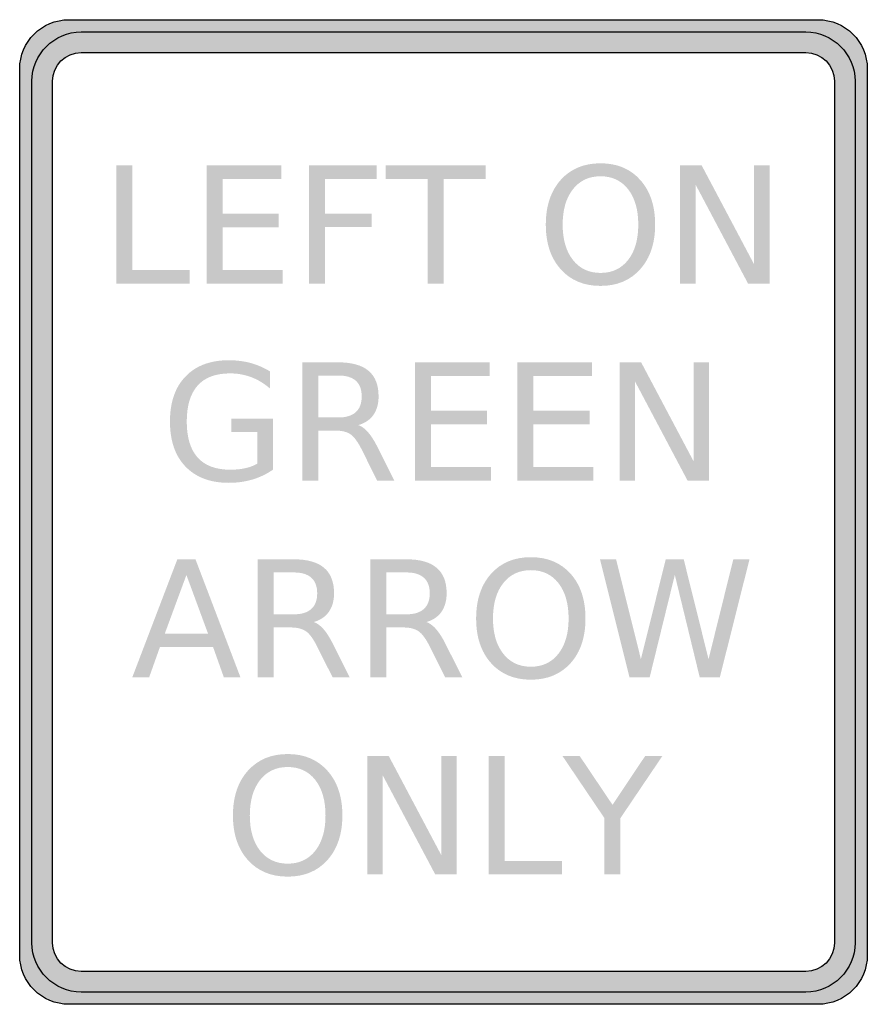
# Model space of a CAD drawing. Header units: inches. Extents: x -0.5 to 0.5, y -0.58 to 0.58.
import ezdxf

# ---------------------------------------------------------------- set-up
doc = ezdxf.new("R2010")
doc.units = ezdxf.units.IN
doc.header["$MEASUREMENT"] = 0

msp = doc.modelspace()

# ---------------------------------------------------------------- hatches: boundary and pattern name
h = msp.add_hatch(color=7)
edge = h.paths.add_edge_path()
edge.add_spline(control_points=[(-0.4419, -0.5807), (-0.474, -0.5807), (-0.5, -0.5547), (-0.5, -0.5226)], knot_values=[0, 0, 0, 0, 1, 1, 1, 1], degree=3, periodic=0)
edge.add_line((-0.5, -0.5226), (-0.5, 0.5226))
edge.add_spline(control_points=[(-0.5, 0.5226), (-0.5, 0.5547), (-0.474, 0.5807), (-0.4419, 0.5807)], knot_values=[0, 0, 0, 0, 1, 1, 1, 1], degree=3, periodic=0)
edge.add_line((-0.4419, 0.5807), (0.4419, 0.5807))
edge.add_spline(control_points=[(0.4419, 0.5807), (0.474, 0.5807), (0.5, 0.5547), (0.5, 0.5226)], knot_values=[0, 0, 0, 0, 1, 1, 1, 1], degree=3, periodic=0)
edge.add_line((0.5, 0.5226), (0.5, -0.5226))
edge.add_spline(control_points=[(0.5, -0.5226), (0.5, -0.5547), (0.474, -0.5807), (0.4419, -0.5807)], knot_values=[0, 0, 0, 0, 1, 1, 1, 1], degree=3, periodic=0)
edge.add_line((0.4419, -0.5807), (-0.4419, -0.5807))
edge = h.paths.add_edge_path(flags=0)
edge.add_spline(control_points=[(0.4613, -0.5081), (0.4613, -0.5268), (0.4461, -0.542), (0.4274, -0.542)], knot_values=[0, 0, 0, 0, 1, 1, 1, 1], degree=3, periodic=0)
edge.add_line((0.4274, -0.542), (-0.4274, -0.542))
edge.add_spline(control_points=[(-0.4274, -0.542), (-0.4461, -0.542), (-0.4613, -0.5268), (-0.4613, -0.5081)], knot_values=[0, 0, 0, 0, 1, 1, 1, 1], degree=3, periodic=0)
edge.add_line((-0.4613, -0.5081), (-0.4613, 0.5081))
edge.add_spline(control_points=[(-0.4613, 0.5081), (-0.4613, 0.5268), (-0.4461, 0.542), (-0.4274, 0.542)], knot_values=[0, 0, 0, 0, 1, 1, 1, 1], degree=3, periodic=0)
edge.add_line((-0.4274, 0.542), (0.4274, 0.542))
edge.add_spline(control_points=[(0.4274, 0.542), (0.4461, 0.542), (0.4613, 0.5268), (0.4613, 0.5081)], knot_values=[0, 0, 0, 0, 1, 1, 1, 1], degree=3, periodic=0)
edge.add_line((0.4613, 0.5081), (0.4613, -0.5081))
h = msp.add_hatch(color=7)
edge = h.paths.add_edge_path()
edge.add_spline(control_points=[(0.4855, 0.5081), (0.4855, 0.5402), (0.4595, 0.5662), (0.4274, 0.5662)], knot_values=[0, 0, 0, 0, 1, 1, 1, 1], degree=3, periodic=0)
edge.add_line((0.4274, 0.5662), (-0.4274, 0.5662))
edge.add_spline(control_points=[(-0.4274, 0.5662), (-0.4595, 0.5662), (-0.4855, 0.5402), (-0.4855, 0.5081)], knot_values=[0, 0, 0, 0, 1, 1, 1, 1], degree=3, periodic=0)
edge.add_line((-0.4855, 0.5081), (-0.4855, -0.5081))
edge.add_spline(control_points=[(-0.4855, -0.5081), (-0.4855, -0.5402), (-0.4595, -0.5662), (-0.4274, -0.5662)], knot_values=[0, 0, 0, 0, 1, 1, 1, 1], degree=3, periodic=0)
edge.add_line((-0.4274, -0.5662), (0.4274, -0.5662))
edge.add_spline(control_points=[(0.4274, -0.5662), (0.4595, -0.5662), (0.4855, -0.5402), (0.4855, -0.5081)], knot_values=[0, 0, 0, 0, 1, 1, 1, 1], degree=3, periodic=0)
edge.add_line((0.4855, -0.5081), (0.4855, 0.5081))
edge = h.paths.add_edge_path(flags=0)
edge.add_spline(control_points=[(0.4613, 0.5081), (0.4613, 0.5268), (0.4461, 0.542), (0.4274, 0.542)], knot_values=[0, 0, 0, 0, 1, 1, 1, 1], degree=3, periodic=0)
edge.add_line((0.4274, 0.542), (-0.4274, 0.542))
edge.add_spline(control_points=[(-0.4274, 0.542), (-0.4461, 0.542), (-0.4613, 0.5268), (-0.4613, 0.5081)], knot_values=[0, 0, 0, 0, 1, 1, 1, 1], degree=3, periodic=0)
edge.add_line((-0.4613, 0.5081), (-0.4613, -0.5081))
edge.add_spline(control_points=[(-0.4613, -0.5081), (-0.4613, -0.5268), (-0.4461, -0.542), (-0.4274, -0.542)], knot_values=[0, 0, 0, 0, 1, 1, 1, 1], degree=3, periodic=0)
edge.add_line((-0.4274, -0.542), (0.4274, -0.542))
edge.add_spline(control_points=[(0.4274, -0.542), (0.4461, -0.542), (0.4613, -0.5268), (0.4613, -0.5081)], knot_values=[0, 0, 0, 0, 1, 1, 1, 1], degree=3, periodic=0)
edge.add_line((0.4613, -0.5081), (0.4613, 0.5081))
for points in [[(-0.3861, 0.4088), (-0.3672, 0.4088), (-0.3672, 0.2853), (-0.2994, 0.2853), (-0.2994, 0.2694), (-0.3861, 0.2694), (-0.3861, 0.4088)], [(-0.2796, 0.4088), (-0.1915, 0.4088), (-0.1915, 0.3929), (-0.2607, 0.3929), (-0.2607, 0.3517), (-0.1944, 0.3517), (-0.1944, 0.3358), (-0.2607, 0.3358), (-0.2607, 0.2853), (-0.1898, 0.2853), (-0.1898, 0.2694), (-0.2796, 0.2694), (-0.2796, 0.4088)], [(-0.1588, 0.4088), (-0.0787, 0.4088), (-0.0787, 0.3929), (-0.1399, 0.3929), (-0.1399, 0.3518), (-0.0847, 0.3518), (-0.0847, 0.336), (-0.1399, 0.336), (-0.1399, 0.2694), (-0.1588, 0.2694), (-0.1588, 0.4088)], [(-0.0681, 0.4088), (0.0498, 0.4088), (0.0498, 0.3929), (0.0003, 0.3929), (0.0003, 0.2694), (-0.0187, 0.2694), (-0.0187, 0.3929), (-0.0681, 0.3929), (-0.0681, 0.4088)], [(0.2792, 0.4088), (0.3046, 0.4088), (0.3664, 0.2922), (0.3664, 0.4088), (0.3847, 0.4088), (0.3847, 0.2694), (0.3593, 0.2694), (0.2975, 0.386), (0.2975, 0.2694), (0.2792, 0.2694), (0.2792, 0.4088)], [(-0.0337, 0.1765), (0.0544, 0.1765), (0.0544, 0.1606), (-0.0149, 0.1606), (-0.0149, 0.1194), (0.0515, 0.1194), (0.0515, 0.1035), (-0.0149, 0.1035), (-0.0149, 0.053), (0.0561, 0.053), (0.0561, 0.0371), (-0.0337, 0.0371), (-0.0337, 0.1765)], [(0.087, 0.1765), (0.1752, 0.1765), (0.1752, 0.1606), (0.1059, 0.1606), (0.1059, 0.1194), (0.1723, 0.1194), (0.1723, 0.1035), (0.1059, 0.1035), (0.1059, 0.053), (0.1768, 0.053), (0.1768, 0.0371), (0.087, 0.0371), (0.087, 0.1765)], [(0.2078, 0.1765), (0.2332, 0.1765), (0.295, 0.0599), (0.295, 0.1765), (0.3133, 0.1765), (0.3133, 0.0371), (0.2879, 0.0371), (0.2261, 0.1537), (0.2261, 0.0371), (0.2078, 0.0371), (0.2078, 0.1765)], [(0.1846, -0.0558), (0.2036, -0.0558), (0.2329, -0.1736), (0.2622, -0.0558), (0.2834, -0.0558), (0.3127, -0.1736), (0.3419, -0.0558), (0.361, -0.0558), (0.326, -0.1951), (0.3023, -0.1951), (0.2729, -0.0742), (0.2432, -0.1951), (0.2195, -0.1951), (0.1846, -0.0558)], [(-0.0898, -0.288), (-0.0645, -0.288), (-0.0027, -0.4046), (-0.0027, -0.288), (0.0156, -0.288), (0.0156, -0.4274), (-0.0098, -0.4274), (-0.0716, -0.3108), (-0.0716, -0.4274), (-0.0898, -0.4274), (-0.0898, -0.288)], [(0.0532, -0.288), (0.072, -0.288), (0.072, -0.4115), (0.1399, -0.4115), (0.1399, -0.4274), (0.0532, -0.4274), (0.0532, -0.288)], [(0.1405, -0.288), (0.1608, -0.288), (0.1994, -0.3454), (0.2378, -0.288), (0.2581, -0.288), (0.2088, -0.361), (0.2088, -0.4274), (0.1898, -0.4274), (0.1898, -0.361), (0.1405, -0.288)]]:
    msp.add_hatch(color=7).paths.add_polyline_path(points)
h = msp.add_hatch(color=7)
edge = h.paths.add_edge_path()
edge.add_spline(control_points=[(0.1853, 0.4113), (0.2048, 0.4113), (0.2205, 0.4048), (0.2321, 0.3917), (0.2438, 0.3786), (0.2497, 0.361), (0.2497, 0.339), (0.2497, 0.317), (0.2438, 0.2995), (0.2321, 0.2864), (0.2205, 0.2733), (0.2048, 0.2667), (0.1853, 0.2667), (0.1657, 0.2667), (0.15, 0.2732), (0.1383, 0.2863), (0.1266, 0.2994), (0.1207, 0.3169), (0.1207, 0.339), (0.1207, 0.361), (0.1266, 0.3786), (0.1383, 0.3917), (0.15, 0.4048), (0.1657, 0.4113), (0.1853, 0.4113)], knot_values=[0, 0, 0, 0, 1, 1, 1, 2, 2, 2, 3, 3, 3, 4, 4, 4, 5, 5, 5, 6, 6, 6, 7, 7, 7, 8, 8, 8, 8], degree=3, periodic=0)
edge = h.paths.add_edge_path(flags=0)
edge.add_spline(control_points=[(0.1853, 0.396), (0.1716, 0.396), (0.1607, 0.3909), (0.1527, 0.3807), (0.1446, 0.3705), (0.1406, 0.3566), (0.1406, 0.339), (0.1406, 0.3214), (0.1446, 0.3075), (0.1527, 0.2973), (0.1607, 0.2871), (0.1716, 0.282), (0.1853, 0.282), (0.199, 0.282), (0.2098, 0.2871), (0.2178, 0.2973), (0.2258, 0.3075), (0.2298, 0.3214), (0.2298, 0.339), (0.2298, 0.3566), (0.2258, 0.3705), (0.2178, 0.3807), (0.2098, 0.3909), (0.199, 0.396), (0.1853, 0.396)], knot_values=[0, 0, 0, 0, 1, 1, 1, 2, 2, 2, 3, 3, 3, 4, 4, 4, 5, 5, 5, 6, 6, 6, 7, 7, 7, 8, 8, 8, 8], degree=3, periodic=0)
h = msp.add_hatch(color=7)
edge = h.paths.add_edge_path()
edge.add_line((-0.2197, 0.057), (-0.2197, 0.0945))
edge.add_line((-0.2197, 0.0945), (-0.2505, 0.0945))
edge.add_line((-0.2505, 0.0945), (-0.2505, 0.11))
edge.add_line((-0.2505, 0.11), (-0.201, 0.11))
edge.add_line((-0.201, 0.11), (-0.201, 0.0501))
edge.add_spline(control_points=[(-0.201, 0.0501), (-0.2083, 0.045), (-0.2163, 0.041), (-0.2251, 0.0384), (-0.2339, 0.0358), (-0.2432, 0.0344), (-0.2532, 0.0344), (-0.275, 0.0344), (-0.292, 0.0408), (-0.3043, 0.0535), (-0.3166, 0.0662), (-0.3227, 0.084), (-0.3227, 0.1067), (-0.3227, 0.1295), (-0.3166, 0.1472), (-0.3043, 0.1599), (-0.292, 0.1727), (-0.275, 0.179), (-0.2532, 0.179), (-0.2441, 0.179), (-0.2355, 0.1779), (-0.2273, 0.1757), (-0.2191, 0.1734), (-0.2116, 0.1701), (-0.2047, 0.1658)], knot_values=[0, 0, 0, 0, 1, 1, 1, 2, 2, 2, 3, 3, 3, 4, 4, 4, 5, 5, 5, 6, 6, 6, 7, 7, 7, 8, 8, 8, 8], degree=3, periodic=0)
edge.add_line((-0.2047, 0.1658), (-0.2047, 0.1457))
edge.add_spline(control_points=[(-0.2047, 0.1457), (-0.2116, 0.1516), (-0.219, 0.1561), (-0.2269, 0.1591), (-0.2347, 0.162), (-0.243, 0.1635), (-0.2516, 0.1635), (-0.2687, 0.1635), (-0.2815, 0.1588), (-0.29, 0.1492), (-0.2986, 0.1397), (-0.3029, 0.1255), (-0.3029, 0.1067), (-0.3029, 0.0879), (-0.2986, 0.0737), (-0.29, 0.0642), (-0.2815, 0.0547), (-0.2687, 0.0499), (-0.2516, 0.0499), (-0.245, 0.0499), (-0.239, 0.0505), (-0.2338, 0.0517), (-0.2286, 0.0528), (-0.2239, 0.0546), (-0.2197, 0.057)], knot_values=[0, 0, 0, 0, 1, 1, 1, 2, 2, 2, 3, 3, 3, 4, 4, 4, 5, 5, 5, 6, 6, 6, 7, 7, 7, 8, 8, 8, 8], degree=3, periodic=0)
h = msp.add_hatch(color=7)
edge = h.paths.add_edge_path()
edge.add_spline(control_points=[(-0.1005, 0.1025), (-0.0964, 0.1011), (-0.0925, 0.0982), (-0.0887, 0.0937), (-0.0849, 0.0892), (-0.081, 0.0831), (-0.0772, 0.0752)], knot_values=[0, 0, 0, 0, 1, 1, 1, 2, 2, 2, 2], degree=3, periodic=0)
edge.add_line((-0.0772, 0.0752), (-0.058, 0.0371))
edge.add_line((-0.058, 0.0371), (-0.0783, 0.0371))
edge.add_line((-0.0783, 0.0371), (-0.0961, 0.0729))
edge.add_spline(control_points=[(-0.0961, 0.0729), (-0.1007, 0.0822), (-0.1052, 0.0884), (-0.1095, 0.0915), (-0.1138, 0.0945), (-0.1197, 0.096), (-0.1272, 0.096)], knot_values=[0, 0, 0, 0, 1, 1, 1, 2, 2, 2, 2], degree=3, periodic=0)
edge.add_line((-0.1272, 0.096), (-0.1477, 0.096))
edge.add_line((-0.1477, 0.096), (-0.1477, 0.0371))
edge.add_line((-0.1477, 0.0371), (-0.1666, 0.0371))
edge.add_line((-0.1666, 0.0371), (-0.1666, 0.1765))
edge.add_line((-0.1666, 0.1765), (-0.124, 0.1765))
edge.add_spline(control_points=[(-0.124, 0.1765), (-0.1081, 0.1765), (-0.0962, 0.1732), (-0.0884, 0.1665), (-0.0805, 0.1599), (-0.0766, 0.1498), (-0.0766, 0.1364), (-0.0766, 0.1276), (-0.0786, 0.1203), (-0.0827, 0.1145), (-0.0868, 0.1087), (-0.0927, 0.1047), (-0.1005, 0.1025)], knot_values=[0, 0, 0, 0, 1, 1, 1, 2, 2, 2, 3, 3, 3, 4, 4, 4, 4], degree=3, periodic=0)
edge = h.paths.add_edge_path(flags=0)
edge.add_line((-0.1477, 0.161), (-0.1477, 0.1115))
edge.add_line((-0.1477, 0.1115), (-0.124, 0.1115))
edge.add_spline(control_points=[(-0.124, 0.1115), (-0.1149, 0.1115), (-0.1081, 0.1136), (-0.1034, 0.1178), (-0.0988, 0.122), (-0.0965, 0.1282), (-0.0965, 0.1364), (-0.0965, 0.1445), (-0.0988, 0.1507), (-0.1034, 0.1548), (-0.1081, 0.1589), (-0.1149, 0.161), (-0.124, 0.161)], knot_values=[0, 0, 0, 0, 1, 1, 1, 2, 2, 2, 3, 3, 3, 4, 4, 4, 4], degree=3, periodic=0)
edge.add_line((-0.124, 0.161), (-0.1477, 0.161))
h = msp.add_hatch(color=7)
h.paths.add_polyline_path([(-0.314, -0.0558), (-0.2926, -0.0558), (-0.2395, -0.1951), (-0.2591, -0.1951), (-0.2718, -0.1594), (-0.3346, -0.1594), (-0.3473, -0.1951), (-0.3672, -0.1951), (-0.314, -0.0558)])
h.paths.add_polyline_path([(-0.3033, -0.0743), (-0.3289, -0.1437), (-0.2777, -0.1437), (-0.3033, -0.0743)], flags=0)
h = msp.add_hatch(color=7)
edge = h.paths.add_edge_path()
edge.add_spline(control_points=[(-0.153, -0.1298), (-0.149, -0.1312), (-0.1451, -0.1341), (-0.1412, -0.1386), (-0.1374, -0.143), (-0.1336, -0.1492), (-0.1297, -0.1571)], knot_values=[0, 0, 0, 0, 1, 1, 1, 2, 2, 2, 2], degree=3, periodic=0)
edge.add_line((-0.1297, -0.1571), (-0.1106, -0.1951))
edge.add_line((-0.1106, -0.1951), (-0.1308, -0.1951))
edge.add_line((-0.1308, -0.1951), (-0.1487, -0.1594))
edge.add_spline(control_points=[(-0.1487, -0.1594), (-0.1533, -0.1501), (-0.1577, -0.1439), (-0.1621, -0.1408), (-0.1664, -0.1378), (-0.1723, -0.1362), (-0.1797, -0.1362)], knot_values=[0, 0, 0, 0, 1, 1, 1, 2, 2, 2, 2], degree=3, periodic=0)
edge.add_line((-0.1797, -0.1362), (-0.2003, -0.1362))
edge.add_line((-0.2003, -0.1362), (-0.2003, -0.1951))
edge.add_line((-0.2003, -0.1951), (-0.2191, -0.1951))
edge.add_line((-0.2191, -0.1951), (-0.2191, -0.0558))
edge.add_line((-0.2191, -0.0558), (-0.1766, -0.0558))
edge.add_spline(control_points=[(-0.1766, -0.0558), (-0.1606, -0.0558), (-0.1488, -0.0591), (-0.1409, -0.0658), (-0.1331, -0.0724), (-0.1291, -0.0825), (-0.1291, -0.0959), (-0.1291, -0.1047), (-0.1312, -0.112), (-0.1353, -0.1178), (-0.1393, -0.1235), (-0.1453, -0.1276), (-0.153, -0.1298)], knot_values=[0, 0, 0, 0, 1, 1, 1, 2, 2, 2, 3, 3, 3, 4, 4, 4, 4], degree=3, periodic=0)
edge = h.paths.add_edge_path(flags=0)
edge.add_line((-0.2003, -0.0713), (-0.2003, -0.1207))
edge.add_line((-0.2003, -0.1207), (-0.1766, -0.1207))
edge.add_spline(control_points=[(-0.1766, -0.1207), (-0.1675, -0.1207), (-0.1606, -0.1186), (-0.156, -0.1144), (-0.1513, -0.1102), (-0.149, -0.1041), (-0.149, -0.0959), (-0.149, -0.0878), (-0.1513, -0.0816), (-0.156, -0.0775), (-0.1606, -0.0733), (-0.1675, -0.0713), (-0.1766, -0.0713)], knot_values=[0, 0, 0, 0, 1, 1, 1, 2, 2, 2, 3, 3, 3, 4, 4, 4, 4], degree=3, periodic=0)
edge.add_line((-0.1766, -0.0713), (-0.2003, -0.0713))
h = msp.add_hatch(color=7)
edge = h.paths.add_edge_path()
edge.add_spline(control_points=[(-0.0202, -0.1298), (-0.0162, -0.1312), (-0.0122, -0.1341), (-0.0084, -0.1386), (-0.0046, -0.143), (-0.0007, -0.1492), (0.0031, -0.1571)], knot_values=[0, 0, 0, 0, 1, 1, 1, 2, 2, 2, 2], degree=3, periodic=0)
edge.add_line((0.0031, -0.1571), (0.0223, -0.1951))
edge.add_line((0.0223, -0.1951), (0.002, -0.1951))
edge.add_line((0.002, -0.1951), (-0.0158, -0.1594))
edge.add_spline(control_points=[(-0.0158, -0.1594), (-0.0204, -0.1501), (-0.0249, -0.1439), (-0.0292, -0.1408), (-0.0335, -0.1378), (-0.0394, -0.1362), (-0.0469, -0.1362)], knot_values=[0, 0, 0, 0, 1, 1, 1, 2, 2, 2, 2], degree=3, periodic=0)
edge.add_line((-0.0469, -0.1362), (-0.0674, -0.1362))
edge.add_line((-0.0674, -0.1362), (-0.0674, -0.1951))
edge.add_line((-0.0674, -0.1951), (-0.0863, -0.1951))
edge.add_line((-0.0863, -0.1951), (-0.0863, -0.0558))
edge.add_line((-0.0863, -0.0558), (-0.0437, -0.0558))
edge.add_spline(control_points=[(-0.0437, -0.0558), (-0.0278, -0.0558), (-0.0159, -0.0591), (-0.0081, -0.0658), (-0.0002, -0.0724), (0.0037, -0.0825), (0.0037, -0.0959), (0.0037, -0.1047), (0.0016, -0.112), (-0.0024, -0.1178), (-0.0065, -0.1235), (-0.0124, -0.1276), (-0.0202, -0.1298)], knot_values=[0, 0, 0, 0, 1, 1, 1, 2, 2, 2, 3, 3, 3, 4, 4, 4, 4], degree=3, periodic=0)
edge = h.paths.add_edge_path(flags=0)
edge.add_line((-0.0674, -0.0713), (-0.0674, -0.1207))
edge.add_line((-0.0674, -0.1207), (-0.0437, -0.1207))
edge.add_spline(control_points=[(-0.0437, -0.1207), (-0.0347, -0.1207), (-0.0278, -0.1186), (-0.0232, -0.1144), (-0.0185, -0.1102), (-0.0162, -0.1041), (-0.0162, -0.0959), (-0.0162, -0.0878), (-0.0185, -0.0816), (-0.0232, -0.0775), (-0.0278, -0.0733), (-0.0347, -0.0713), (-0.0437, -0.0713)], knot_values=[0, 0, 0, 0, 1, 1, 1, 2, 2, 2, 3, 3, 3, 4, 4, 4, 4], degree=3, periodic=0)
edge.add_line((-0.0437, -0.0713), (-0.0674, -0.0713))
h = msp.add_hatch(color=7)
edge = h.paths.add_edge_path()
edge.add_spline(control_points=[(0.1031, -0.0533), (0.1226, -0.0533), (0.1383, -0.0598), (0.15, -0.0729), (0.1617, -0.086), (0.1675, -0.1036), (0.1675, -0.1256), (0.1675, -0.1476), (0.1617, -0.1651), (0.15, -0.1782), (0.1383, -0.1913), (0.1226, -0.1978), (0.1031, -0.1978), (0.0835, -0.1978), (0.0678, -0.1913), (0.0561, -0.1782), (0.0444, -0.1652), (0.0385, -0.1476), (0.0385, -0.1256), (0.0385, -0.1036), (0.0444, -0.086), (0.0561, -0.0729), (0.0678, -0.0598), (0.0835, -0.0533), (0.1031, -0.0533)], knot_values=[0, 0, 0, 0, 1, 1, 1, 2, 2, 2, 3, 3, 3, 4, 4, 4, 5, 5, 5, 6, 6, 6, 7, 7, 7, 8, 8, 8, 8], degree=3, periodic=0)
edge = h.paths.add_edge_path(flags=0)
edge.add_spline(control_points=[(0.1031, -0.0686), (0.0894, -0.0686), (0.0785, -0.0737), (0.0705, -0.0839), (0.0624, -0.0941), (0.0584, -0.108), (0.0584, -0.1256), (0.0584, -0.1431), (0.0624, -0.157), (0.0705, -0.1672), (0.0785, -0.1774), (0.0894, -0.1825), (0.1031, -0.1825), (0.1168, -0.1825), (0.1276, -0.1774), (0.1356, -0.1672), (0.1436, -0.157), (0.1476, -0.1431), (0.1476, -0.1256), (0.1476, -0.108), (0.1436, -0.0941), (0.1356, -0.0839), (0.1276, -0.0737), (0.1168, -0.0686), (0.1031, -0.0686)], knot_values=[0, 0, 0, 0, 1, 1, 1, 2, 2, 2, 3, 3, 3, 4, 4, 4, 5, 5, 5, 6, 6, 6, 7, 7, 7, 8, 8, 8, 8], degree=3, periodic=0)
h = msp.add_hatch(color=7)
edge = h.paths.add_edge_path()
edge.add_spline(control_points=[(-0.1838, -0.2855), (-0.1642, -0.2855), (-0.1486, -0.2921), (-0.1369, -0.3052), (-0.1252, -0.3183), (-0.1193, -0.3358), (-0.1193, -0.3579), (-0.1193, -0.3798), (-0.1252, -0.3974), (-0.1369, -0.4105), (-0.1486, -0.4236), (-0.1642, -0.4301), (-0.1838, -0.4301), (-0.2034, -0.4301), (-0.219, -0.4236), (-0.2308, -0.4105), (-0.2425, -0.3974), (-0.2484, -0.3799), (-0.2484, -0.3579), (-0.2484, -0.3358), (-0.2425, -0.3183), (-0.2308, -0.3052), (-0.219, -0.2921), (-0.2034, -0.2855), (-0.1838, -0.2855)], knot_values=[0, 0, 0, 0, 1, 1, 1, 2, 2, 2, 3, 3, 3, 4, 4, 4, 5, 5, 5, 6, 6, 6, 7, 7, 7, 8, 8, 8, 8], degree=3, periodic=0)
edge = h.paths.add_edge_path(flags=0)
edge.add_spline(control_points=[(-0.1838, -0.3008), (-0.1974, -0.3008), (-0.2083, -0.3059), (-0.2164, -0.3161), (-0.2244, -0.3264), (-0.2285, -0.3403), (-0.2285, -0.3579), (-0.2285, -0.3754), (-0.2244, -0.3893), (-0.2164, -0.3995), (-0.2083, -0.4097), (-0.1974, -0.4148), (-0.1838, -0.4148), (-0.1701, -0.4148), (-0.1592, -0.4097), (-0.1512, -0.3995), (-0.1432, -0.3893), (-0.1392, -0.3754), (-0.1392, -0.3579), (-0.1392, -0.3403), (-0.1432, -0.3264), (-0.1512, -0.3161), (-0.1592, -0.3059), (-0.1701, -0.3008), (-0.1838, -0.3008)], knot_values=[0, 0, 0, 0, 1, 1, 1, 2, 2, 2, 3, 3, 3, 4, 4, 4, 5, 5, 5, 6, 6, 6, 7, 7, 7, 8, 8, 8, 8], degree=3, periodic=0)

# ---------------------------------------------------------------- linework, layer by layer
at = {"color": 7}
for points in [[(-0.4419, 0.5807), (0.4419, 0.5807)], [(-0.4274, 0.5662), (0.4274, 0.5662)], [(-0.4274, 0.542), (0.4274, 0.542)], [(-0.5, -0.5226), (-0.5, 0.5226)], [(0.5, 0.5226), (0.5, -0.5226)], [(-0.4855, -0.5081), (-0.4855, 0.5081)], [(-0.4613, -0.5081), (-0.4613, 0.5081)], [(0.4613, 0.5081), (0.4613, -0.5081)], [(0.4855, 0.5081), (0.4855, -0.5081)], [(0.4274, -0.542), (-0.4274, -0.542)], [(0.4274, -0.5662), (-0.4274, -0.5662)], [(0.4419, -0.5807), (-0.4419, -0.5807)]]:
    msp.add_lwpolyline(points, dxfattribs=at)
for points in [[(-0.5, 0.5226), (-0.5, 0.5547), (-0.474, 0.5807), (-0.4419, 0.5807)], [(0.4419, 0.5807), (0.474, 0.5807), (0.5, 0.5547), (0.5, 0.5226)], [(-0.4855, 0.5081), (-0.4855, 0.5402), (-0.4595, 0.5662), (-0.4274, 0.5662)], [(0.4274, 0.5662), (0.4595, 0.5662), (0.4855, 0.5402), (0.4855, 0.5081)], [(-0.4613, 0.5081), (-0.4613, 0.5268), (-0.4461, 0.542), (-0.4274, 0.542)], [(0.4274, 0.542), (0.4461, 0.542), (0.4613, 0.5268), (0.4613, 0.5081)], [(-0.4274, -0.5662), (-0.4595, -0.5662), (-0.4855, -0.5402), (-0.4855, -0.5081)], [(-0.4274, -0.542), (-0.4461, -0.542), (-0.4613, -0.5268), (-0.4613, -0.5081)], [(0.4855, -0.5081), (0.4855, -0.5402), (0.4595, -0.5662), (0.4274, -0.5662)], [(0.4613, -0.5081), (0.4613, -0.5268), (0.4461, -0.542), (0.4274, -0.542)], [(-0.4419, -0.5807), (-0.474, -0.5807), (-0.5, -0.5547), (-0.5, -0.5226)], [(0.5, -0.5226), (0.5, -0.5547), (0.474, -0.5807), (0.4419, -0.5807)]]:
    msp.add_open_spline(points, degree=3, dxfattribs=at)

doc.saveas('drawing.dxf')
